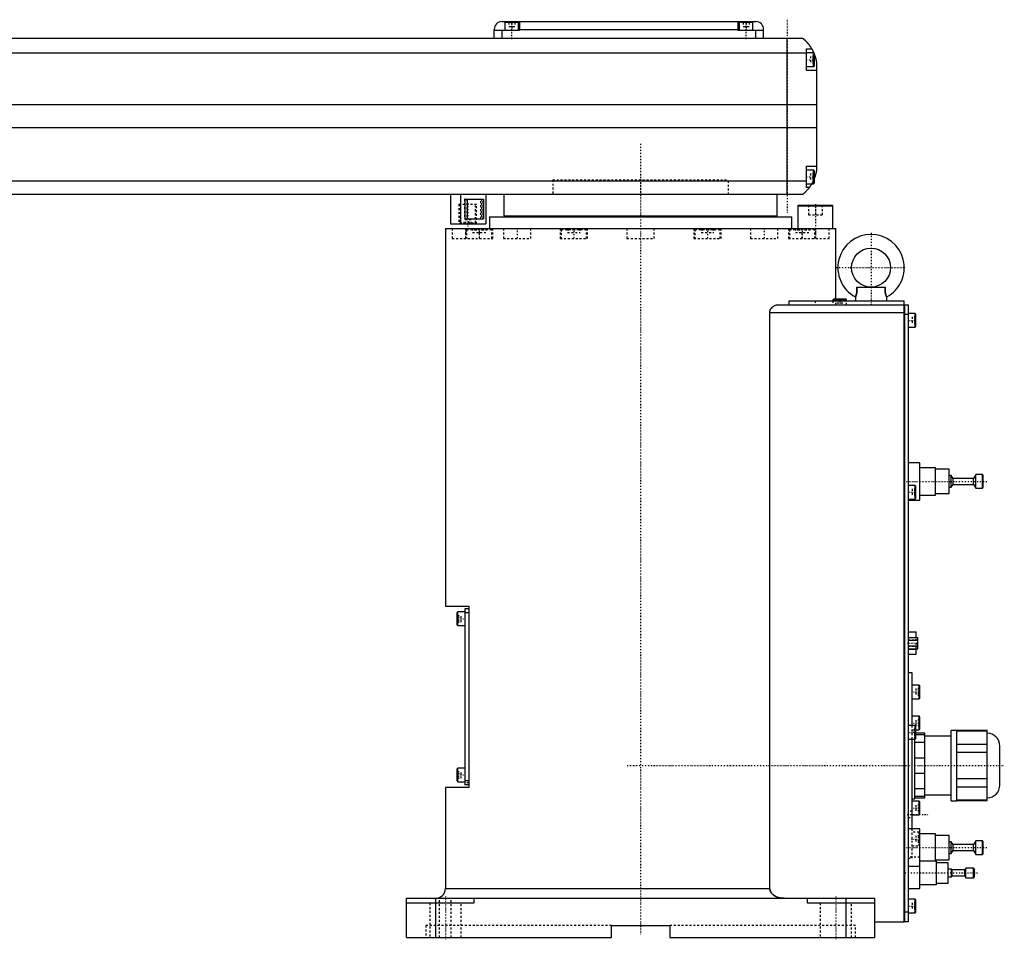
# Model space of a CAD drawing. Extents: x -906 to 186, y -1 to 900.
# Tile 4 of 4: x -318 to 186, y -1 to 470. Entities that reach past the tile are written whole.
import ezdxf

# ---------------------------------------------------------------- set-up
doc = ezdxf.new("R2010")
doc.units = 0
doc.linetypes.add('CENTER', pattern=[1.5, 0.45, -0.5, 0.05, -0.5])
doc.linetypes.add('DASHED', pattern=[2, 1, -1])
for name, color, linetype in [('AM_0', 7, 'CONTINUOUS'), ('AM_3', 7, 'DASHED'), ('AM_7', 7, 'CENTER')]:
    doc.layers.add(name, color=color, linetype=linetype)

msp = doc.modelspace()

# ---------------------------------------------------------------- linework, layer by layer
at = {"layer": 'AM_0', "color": 7, "linetype": 'CONTINUOUS'}
for p, q in [((-71, 469), (59, 469)), ((-66, 469), (-66, 468.5)), ((-62, 469), (-62, 464.5)), ((50, 464.5), (50, 469)), ((54, 469), (54, 468.5)), ((-75, 460.5), (-75, 465)), ((-62, 464.5), (-75, 464.5)), ((-71, 460.5), (-71, 464.5)), ((-69.5, 468.5), (-69.5, 464.5)), ((-62.5, 468.5), (-69.5, 468.5)), ((-62.5, 464.5), (-62.5, 468.5)), ((-62, 465), (50, 465)), ((63, 464.5), (50, 464.5)), ((50.5, 468.5), (50.5, 464.5)), ((57.5, 468.5), (50.5, 468.5)), ((57.5, 464.5), (57.5, 468.5)), ((59, 460.5), (59, 464.5)), ((63, 460.5), (63, 465)), ((-517, 460.5), (83, 460.5)), ((75, 380.5), (75, 460.5)), ((85, 444), (85, 455)), ((85, 455), (87.65, 455)), ((85, 452.8), (-519, 452.8)), ((88.6, 453), (85, 453)), ((89, 452.6), (88.6, 453)), ((88.6, 446), (88.6, 453)), ((89, 446.4), (89, 452.6)), ((85, 446), (88.6, 446)), ((90, 444), (85, 444)), ((88.6, 446), (89, 446.4)), ((90, 448.5), (90, 392.5)), ((90, 426.46), (-524, 426.46)), ((90, 414.6), (-524, 414.6)), ((85, 384), (85, 395)), ((85, 395), (90, 395)), ((88.6, 393), (85, 393)), ((89, 392.6), (88.6, 393)), ((88.6, 386), (88.6, 393)), ((89, 386.4), (89, 392.6)), ((85, 387.22), (-519, 387.22)), ((85, 386), (88.6, 386)), ((86.34, 384), (85, 384)), ((88.6, 386), (89, 386.4)), ((83, 380.5), (-517, 380.5)), ((-97.35, 380.5), (-97.35, 365.5)), ((-92.35, 380.5), (-92.35, 365.5)), ((-79.35, 380.5), (-79.35, 365.5)), ((-70, 380.5), (-70, 369.5)), ((70, 369.5), (70, 380.5)), ((-89.85, 378), (-80.42, 378)), ((-89.85, 368), (-89.85, 378)), ((-88.74, 368), (-88.74, 378)), ((-80.42, 378), (-80.42, 368)), ((80.9, 375), (80.5, 374.6)), ((80.5, 374.6), (80.5, 363)), ((80.5, 374.6), (98.5, 374.6)), ((80.9, 375), (98.1, 375)), ((98.5, 374.6), (98.1, 375)), ((98.5, 363), (98.5, 374.6)), ((-77.5, 369), (-77.5, 363)), ((-77.5, 369), (77.5, 369)), ((-70, 369.5), (70, 369.5)), ((-55, 369.5), (-55, 369)), ((55, 369), (55, 369.5)), ((77.5, 363), (77.5, 369)), ((-97.35, 365.5), (-79.35, 365.5)), ((-89.85, 368), (-80.42, 368)), ((-100, 363), (-100, 169.7)), ((-100, 363), (100, 363)), ((100, 327), (100, 363)), ((110.72, 333), (125.28, 333)), ((110, 328), (110, 326)), ((126, 326), (126, 328)), ((70.42, 324), (135, 324)), ((75.99, 326), (135, 326)), ((75.99, 324), (75.99, 326)), ((98.9, 327), (98.5, 326.6)), ((98.5, 326.6), (98.5, 326)), ((98.5, 326.6), (105.5, 326.6)), ((98.9, 327), (105.1, 327)), ((105.5, 326.6), (105.1, 327)), ((105.5, 326), (105.5, 326.6)), ((135, 8), (135, 326)), ((135, 323.95), (135.05, 323.95)), ((135.05, 324), (137, 324)), ((135.05, 324), (135.05, 8)), ((137, 324), (137, 8)), ((66.14, 25), (66.14, 320)), ((66.14, 320), (135, 320)), ((135, 318.95), (135.05, 318.95)), ((137, 319), (135.05, 319)), ((140.6, 319.5), (137, 319.5)), ((141, 319.1), (140.6, 319.5)), ((140.6, 312.5), (140.6, 319.5)), ((141, 312.9), (141, 319.1)), ((140.6, 312.5), (141, 312.9)), ((137, 312.5), (140.6, 312.5)), ((143, 243), (137, 243)), ((143, 224), (143, 243)), ((151, 240.5), (143, 240.5)), ((151, 226.5), (151, 240.5)), ((158, 239.75), (151, 239.75)), ((158, 227.25), (158, 239.75)), ((159.1, 236.5), (158, 236.5)), ((160, 235), (159.1, 236.5)), ((159.1, 230.5), (159.1, 236.5)), ((159.1, 230.5), (160, 232)), ((170.5, 235), (160, 235)), ((160, 232), (160, 235)), ((160, 232), (170.5, 232)), ((171.7, 237), (170.5, 235)), ((170.5, 232), (170.5, 235)), ((170.5, 232), (171.7, 230)), ((175, 237), (171.7, 237)), ((171.7, 230), (171.7, 237)), ((175.5, 236.5), (175, 237)), ((175, 230), (175, 237)), ((175.5, 230.5), (175.5, 236.5)), ((140.6, 231.5), (137, 231.5)), ((141, 231.1), (140.6, 231.5)), ((140.6, 224.5), (140.6, 231.5)), ((141, 224.9), (141, 231.1)), ((151, 227.25), (158, 227.25)), ((158, 230.5), (159.1, 230.5)), ((171.7, 230), (175, 230)), ((175, 230), (175.5, 230.5)), ((137, 224.5), (140.6, 224.5)), ((137, 224), (143, 224)), ((140.6, 224.5), (141, 224.9)), ((143, 226.5), (151, 226.5)), ((-100, 169.7), (-88, 169.7)), ((-93.6, 166.7), (-94, 166.3)), ((-90, 166.7), (-93.6, 166.7)), ((-93.6, 159.7), (-93.6, 166.7)), ((-88, 168.2), (-90, 168.2)), ((-90, 168.2), (-90, 78.2)), ((-88, 169.7), (-88, 76.7)), ((-94, 160.1), (-94, 166.3)), ((-88, 166.2), (-90, 166.2)), ((-94, 160.1), (-93.6, 159.7)), ((-93.6, 159.7), (-90, 159.7)), ((137, 156.4), (141.1, 156.4)), ((141.1, 153.59), (141.1, 156.4)), ((137, 153.59), (142, 153.59)), ((137, 152.14), (142, 152.14)), ((142, 147.81), (142, 153.59)), ((137, 149.26), (142, 149.26)), ((137, 147.81), (142, 147.81)), ((137, 147.53), (141.1, 147.53)), ((141.1, 145), (141.1, 147.81)), ((137, 145), (141.1, 145)), ((139, 135.5), (137, 135.5)), ((139, 108.5), (139, 135.5)), ((142.6, 129.17), (139, 129.17)), ((143, 128.77), (142.6, 129.17)), ((142.6, 122.17), (142.6, 129.17)), ((143, 122.57), (143, 128.77)), ((139, 122.17), (142.6, 122.17)), ((142.6, 122.17), (143, 122.57)), ((142.6, 113.25), (139, 113.25)), ((143, 112.85), (142.6, 113.25)), ((142.6, 106.25), (142.6, 113.25)), ((143, 106.65), (143, 112.85)), ((140.6, 108.5), (137, 108.5)), ((141, 108.1), (140.6, 108.5)), ((140.6, 101.5), (140.6, 108.5)), ((141, 101.9), (141, 108.1)), ((141, 106.25), (142.6, 106.25)), ((142.6, 106.25), (143, 106.65)), ((162, 106), (159, 106)), ((159, 70), (159, 106)), ((162, 70), (162, 106)), ((137, 101.5), (140.6, 101.5)), ((139, 55.5), (139, 101.5)), ((140.5, 71), (140.5, 101.52)), ((140.6, 101.5), (141, 101.9)), ((145.5, 104.5), (141, 104.5)), ((141, 103.87), (145.5, 103.87)), ((145.5, 71.5), (145.5, 104.5)), ((159, 103), (145.5, 103)), ((177.5, 105.88), (162, 105.88)), ((162, 105.73), (177.5, 105.73)), ((177.5, 70.12), (177.5, 105.88)), ((145.5, 99.84), (140.5, 99.84)), ((177.5, 98.85), (162, 98.85)), ((184, 78), (184, 98)), ((140.5, 92.03), (145.5, 92.03)), ((162, 94.88), (177.5, 94.88)), ((-93.6, 86.7), (-94, 86.3)), ((-94, 80.1), (-94, 86.3)), ((-90, 86.7), (-93.6, 86.7)), ((-93.6, 79.7), (-93.6, 86.7)), ((145.5, 83.97), (140.5, 83.97)), ((177.5, 81.12), (162, 81.12)), ((-100, 76.7), (-100, 25)), ((-88, 76.7), (-100, 76.7)), ((-94, 80.1), (-93.6, 79.7)), ((-93.6, 79.7), (-90, 79.7)), ((-88, 80.2), (-90, 80.2)), ((-88, 78.2), (-90, 78.2)), ((140.5, 76.16), (145.5, 76.16)), ((162, 77.15), (177.5, 77.15)), ((139, 71), (140.5, 71)), ((145.5, 72.13), (140.5, 72.13)), ((140.5, 71.5), (145.5, 71.5)), ((145.5, 73), (159, 73)), ((142.6, 69.75), (139, 69.75)), ((143, 69.35), (142.6, 69.75)), ((142.6, 62.75), (142.6, 69.75)), ((143, 63.15), (143, 69.35)), ((159, 70), (162, 70)), ((177.5, 70.27), (162, 70.27)), ((162, 70.12), (177.5, 70.12)), ((139, 62.75), (142.6, 62.75)), ((142.6, 62.75), (143, 63.15)), ((143, 55.5), (137, 55.5)), ((143, 25), (143, 55.5)), ((151, 53), (143, 53)), ((151, 39), (151, 53)), ((158, 52.25), (151, 52.25)), ((158, 39.75), (158, 52.25)), ((159.1, 49), (158, 49)), ((160, 47.5), (159.1, 49)), ((159.1, 43), (159.1, 49)), ((170.5, 47.5), (160, 47.5)), ((160, 44.5), (160, 47.5)), ((171.7, 49.5), (170.5, 47.5)), ((170.5, 44.5), (170.5, 47.5)), ((175, 49.5), (171.7, 49.5)), ((171.7, 42.5), (171.7, 49.5)), ((175.5, 49), (175, 49.5)), ((175, 42.5), (175, 49.5)), ((175.5, 43), (175.5, 49)), ((158, 43), (159.1, 43)), ((159.1, 43), (160, 44.5)), ((160, 44.5), (170.5, 44.5)), ((170.5, 44.5), (171.7, 42.5)), ((171.7, 42.5), (175, 42.5)), ((175, 42.5), (175.5, 43)), ((137, 36.5), (143, 36.5)), ((151.5, 39), (143, 39)), ((151, 39.75), (158, 39.75)), ((151.5, 27), (151.5, 39)), ((157.5, 38.25), (151.5, 38.25)), ((157.5, 27.75), (157.5, 38.25)), ((166.6, 35.5), (166, 34.5)), ((170.5, 35.5), (166.6, 35.5)), ((166.6, 30.5), (166.6, 35.5)), ((171, 35), (170.5, 35.5)), ((170.5, 30.5), (170.5, 35.5)), ((159.2, 35), (157.5, 35)), ((157.5, 31), (159.2, 31)), ((159.5, 34.5), (159.2, 35)), ((159.2, 31), (159.2, 35)), ((159.2, 31), (159.5, 31.5)), ((166, 34.5), (159.5, 34.5)), ((159.5, 31.5), (159.5, 34.5)), ((159.5, 31.5), (166, 31.5)), ((166, 31.5), (166, 34.5)), ((166, 31.5), (166.6, 30.5)), ((166.6, 30.5), (170.5, 30.5)), ((170.5, 30.5), (171, 31)), ((171, 31), (171, 35)), ((143, 27), (151.5, 27)), ((151.5, 27.75), (157.5, 27.75)), ((-100, 25), (66.14, 25)), ((137, 25), (143, 25)), ((-120, 0), (-120, 20)), ((-120, 20), (120, 20)), ((-85.5, 17.5), (-120, 17.5)), ((-105, 20), (-105, 0)), ((-85.5, 20), (-85.5, 17.5)), ((85.5, 17.5), (85.5, 20)), ((120, 17.5), (85.5, 17.5)), ((105, 20), (105, 0)), ((120, 0), (120, 20)), ((140.6, 19.5), (137, 19.5)), ((141, 19.1), (140.6, 19.5)), ((140.6, 12.5), (140.6, 19.5)), ((141, 12.9), (141, 19.1)), ((135, 13.05), (135.05, 13.05)), ((135.05, 13), (137, 13)), ((137, 12.5), (140.6, 12.5)), ((140.6, 12.5), (141, 12.9)), ((-15, 0), (-15, 6)), ((-15, 6), (15, 6)), ((15, 6), (15, 0)), ((120, 8), (135, 8)), ((135, 8.05), (135.05, 8.05)), ((137, 8), (135.05, 8)), ((-120, 0), (-15, 0)), ((15, 0), (120, 0))]:
    msp.add_line(p, q, dxfattribs=at)
for points in [[(83, 460.5, 0), (83, 460.5, 0), (83, 460.5, 0), (83, 460.5, 0), (83.01, 460.5, 0), (83.01, 460.49, 0), (83.01, 460.49, 0), (83.02, 460.49, 0), (83.02, 460.48, 0), (83.03, 460.47, 0), (83.04, 460.47, 0), (83.05, 460.46, 0), (83.05, 460.46, 0), (83.06, 460.45, 0), (83.08, 460.44, 0), (83.09, 460.42, 0), (83.11, 460.41, 0), (83.12, 460.4, 0), (83.13, 460.39, 0), (83.14, 460.38, 0), (83.16, 460.37, 0), (83.18, 460.35, 0), (83.19, 460.34, 0), (83.2, 460.33, 0), (83.23, 460.31, 0), (83.25, 460.29, 0), (83.27, 460.28, 0), (83.28, 460.27, 0), (83.3, 460.24, 0), (83.33, 460.22, 0), (83.36, 460.2, 0), (83.39, 460.17, 0), (83.42, 460.14, 0), (83.44, 460.13, 0), (83.46, 460.11, 0), (83.49, 460.08, 0), (83.52, 460.05, 0), (83.56, 460.02, 0), (83.6, 459.99, 0), (83.63, 459.96, 0), (83.65, 459.94, 0), (83.67, 459.92, 0), (83.71, 459.89, 0), (83.75, 459.85, 0), (83.79, 459.81, 0), (83.83, 459.77, 0), (83.88, 459.74, 0), (83.9, 459.72, 0), (83.92, 459.69, 0), (83.96, 459.65, 0), (84.01, 459.61, 0), (84.06, 459.57, 0), (84.1, 459.52, 0), (84.15, 459.48, 0), (84.17, 459.46, 0), (84.2, 459.43, 0), (84.25, 459.39, 0), (84.29, 459.34, 0), (84.34, 459.29, 0), (84.39, 459.24, 0), (84.44, 459.19, 0), (84.47, 459.17, 0), (84.49, 459.14, 0), (84.54, 459.09, 0), (84.6, 459.04, 0), (84.62, 459.01, 0), (84.65, 458.98, 0), (84.7, 458.93, 0), (84.75, 458.87, 0), (84.78, 458.85, 0), (84.81, 458.82, 0), (84.86, 458.76, 0), (84.91, 458.71, 0), (84.97, 458.65, 0), (85.02, 458.59, 0), (85.07, 458.53, 0), (85.1, 458.5, 0), (85.13, 458.47, 0), (85.18, 458.41, 0), (85.24, 458.35, 0), (85.29, 458.28, 0), (85.35, 458.22, 0), (85.41, 458.16, 0), (85.43, 458.12, 0), (85.46, 458.09, 0), (85.52, 458.02, 0), (85.58, 457.96, 0), (85.63, 457.89, 0), (85.69, 457.82, 0), (85.75, 457.75, 0), (85.78, 457.72, 0), (85.81, 457.68, 0), (85.86, 457.61, 0), (85.92, 457.54, 0), (85.98, 457.46, 0), (86.04, 457.39, 0), (86.1, 457.32, 0), (86.13, 457.28, 0), (86.15, 457.24, 0), (86.21, 457.16, 0), (86.27, 457.09, 0), (86.33, 457.01, 0), (86.39, 456.93, 0), (86.45, 456.85, 0), (86.48, 456.81, 0), (86.51, 456.77, 0), (86.56, 456.69, 0), (86.62, 456.61, 0), (86.65, 456.57, 0), (86.68, 456.52, 0), (86.74, 456.44, 0), (86.8, 456.36, 0), (86.83, 456.32, 0), (86.85, 456.27, 0), (86.91, 456.19, 0), (86.97, 456.1, 0), (87.02, 456.02, 0), (87.08, 455.93, 0), (87.14, 455.84, 0), (87.16, 455.8, 0), (87.19, 455.76, 0), (87.25, 455.67, 0), (87.3, 455.58, 0), (87.49, 455.27, 0), (87.65, 455, 0)], [(87.65, 455, 0), (87.65, 455, 0), (87.66, 454.98, 0), (87.67, 454.96, 0), (87.68, 454.94, 0), (87.7, 454.91, 0), (87.73, 454.86, 0), (87.77, 454.79, 0), (87.82, 454.7, 0), (87.87, 454.6, 0), (87.93, 454.49, 0), (87.96, 454.43, 0), (88, 454.36, 0), (88.07, 454.23, 0), (88.14, 454.08, 0), (88.22, 453.92, 0), (88.31, 453.76, 0), (88.39, 453.58, 0), (88.43, 453.49, 0), (88.47, 453.4, 0), (88.56, 453.21, 0), (88.65, 453.01, 0), (88.69, 452.91, 0)], [(89, 452.14, 0), (89.03, 452.05, 0), (89.1, 451.86, 0), (89.17, 451.67, 0), (89.21, 451.57, 0), (89.24, 451.48, 0), (89.31, 451.28, 0), (89.37, 451.08, 0), (89.43, 450.87, 0), (89.49, 450.67, 0), (89.55, 450.46, 0), (89.58, 450.36, 0), (89.61, 450.26, 0), (89.66, 450.05, 0), (89.72, 449.85, 0), (89.77, 449.64, 0), (89.81, 449.44, 0), (89.86, 449.23, 0), (89.88, 449.13, 0), (89.9, 449.03, 0), (89.94, 448.82, 0), (89.98, 448.61, 0), (90, 448.5, 0)], [(90, 392.5, 0), (89.98, 392.41, 0), (89.95, 392.22, 0), (89.91, 392.03, 0), (89.89, 391.93, 0), (89.87, 391.83, 0), (89.83, 391.63, 0), (89.78, 391.43, 0), (89.73, 391.22, 0), (89.68, 391.01, 0), (89.63, 390.8, 0), (89.6, 390.7, 0), (89.57, 390.59, 0), (89.51, 390.39, 0), (89.45, 390.18, 0), (89.38, 389.97, 0), (89.32, 389.76, 0), (89.25, 389.56, 0), (89.22, 389.46, 0), (89.18, 389.36, 0), (89.11, 389.16, 0), (89.04, 388.96, 0), (89, 388.86, 0)], [(86.34, 384, 0), (86.2, 383.81, 0), (85.92, 383.45, 0), (85.64, 383.11, 0), (85.5, 382.95, 0), (85.36, 382.79, 0), (85.1, 382.49, 0), (84.84, 382.22, 0), (84.59, 381.96, 0), (84.45, 381.81, 0), (84.41, 381.77, 0), (84.37, 381.73, 0), (84.35, 381.71, 0), (84.33, 381.69, 0), (84.29, 381.66, 0), (84.25, 381.62, 0), (84.21, 381.58, 0), (84.17, 381.55, 0), (84.14, 381.51, 0), (84.12, 381.49, 0), (84.1, 381.47, 0), (84.06, 381.44, 0), (84.03, 381.4, 0), (84.01, 381.39, 0), (83.99, 381.37, 0), (83.96, 381.34, 0), (83.92, 381.31, 0), (83.9, 381.29, 0), (83.89, 381.27, 0), (83.85, 381.24, 0), (83.82, 381.21, 0), (83.79, 381.18, 0), (83.75, 381.15, 0), (83.72, 381.12, 0), (83.71, 381.11, 0), (83.69, 381.09, 0), (83.66, 381.07, 0), (83.63, 381.04, 0), (83.6, 381.01, 0), (83.57, 380.99, 0), (83.54, 380.96, 0), (83.53, 380.95, 0), (83.52, 380.94, 0), (83.49, 380.91, 0), (83.46, 380.89, 0), (83.44, 380.87, 0), (83.41, 380.85, 0), (83.39, 380.83, 0), (83.38, 380.82, 0), (83.37, 380.81, 0), (83.34, 380.79, 0), (83.32, 380.77, 0), (83.3, 380.75, 0), (83.28, 380.73, 0), (83.26, 380.72, 0), (83.25, 380.71, 0), (83.24, 380.7, 0), (83.22, 380.69, 0), (83.2, 380.67, 0), (83.19, 380.66, 0), (83.17, 380.64, 0), (83.16, 380.63, 0), (83.15, 380.62, 0), (83.14, 380.62, 0), (83.13, 380.61, 0), (83.11, 380.59, 0), (83.11, 380.59, 0), (83.1, 380.58, 0), (83.09, 380.57, 0), (83.08, 380.57, 0), (83.07, 380.56, 0), (83.07, 380.56, 0), (83.06, 380.55, 0), (83.05, 380.54, 0), (83.04, 380.54, 0), (83.04, 380.53, 0), (83.03, 380.52, 0), (83.03, 380.52, 0), (83.02, 380.52, 0), (83.02, 380.51, 0), (83.01, 380.51, 0), (83, 380.5, 0), (83, 380.5, 0)], [(87.65, 386, 0), (87.59, 385.9, 0), (87.48, 385.71, 0), (87.37, 385.53, 0), (87.32, 385.45, 0), (87.27, 385.36, 0), (87.16, 385.2, 0), (87.06, 385.04, 0), (86.96, 384.89, 0), (86.87, 384.75, 0), (86.78, 384.62, 0), (86.74, 384.56, 0), (86.7, 384.5, 0), (86.62, 384.39, 0), (86.55, 384.29, 0), (86.49, 384.21, 0), (86.44, 384.14, 0), (86.4, 384.08, 0), (86.38, 384.06, 0), (86.37, 384.04, 0), (86.35, 384.02, 0), (86.34, 384, 0), (86.34, 384, 0)], [(110.72, 333, 0), (110.74, 332.81, 0), (110.76, 332.58, 0), (110.77, 332.51, 0), (110.77, 332.45, 0), (110.77, 332.42, 0), (110.78, 332.38, 0), (110.78, 332.32, 0), (110.78, 332.25, 0), (110.79, 332.18, 0), (110.79, 332.12, 0), (110.8, 332.05, 0), (110.8, 332.02, 0), (110.8, 331.99, 0), (110.8, 331.92, 0), (110.8, 331.85, 0), (110.8, 331.82, 0), (110.8, 331.79, 0), (110.81, 331.72, 0), (110.81, 331.65, 0), (110.81, 331.62, 0), (110.81, 331.59, 0), (110.81, 331.52, 0), (110.81, 331.45, 0), (110.8, 331.39, 0), (110.8, 331.32, 0), (110.8, 331.26, 0), (110.8, 331.22, 0), (110.8, 331.19, 0), (110.8, 331.12, 0), (110.79, 331.06, 0), (110.79, 330.99, 0), (110.78, 330.93, 0), (110.78, 330.86, 0), (110.78, 330.83, 0), (110.77, 330.8, 0), (110.77, 330.73, 0), (110.76, 330.67, 0), (110.76, 330.61, 0), (110.75, 330.54, 0), (110.74, 330.48, 0), (110.74, 330.45, 0), (110.73, 330.42, 0), (110.72, 330.35, 0), (110.72, 330.29, 0), (110.71, 330.23, 0), (110.7, 330.17, 0), (110.69, 330.11, 0), (110.68, 330.08, 0), (110.68, 330.05, 0), (110.66, 329.99, 0), (110.65, 329.93, 0), (110.64, 329.87, 0), (110.63, 329.81, 0), (110.62, 329.76, 0), (110.61, 329.73, 0), (110.6, 329.7, 0), (110.59, 329.64, 0), (110.58, 329.59, 0), (110.57, 329.56, 0), (110.56, 329.53, 0), (110.55, 329.48, 0), (110.54, 329.43, 0), (110.53, 329.4, 0), (110.52, 329.37, 0), (110.51, 329.32, 0), (110.49, 329.27, 0), (110.48, 329.22, 0), (110.46, 329.17, 0), (110.45, 329.12, 0), (110.44, 329.1, 0), (110.43, 329.08, 0), (110.42, 329.03, 0), (110.4, 328.99, 0), (110.39, 328.94, 0), (110.37, 328.9, 0), (110.36, 328.85, 0), (110.35, 328.83, 0), (110.34, 328.81, 0), (110.33, 328.77, 0), (110.31, 328.73, 0), (110.3, 328.69, 0), (110.28, 328.66, 0), (110.27, 328.62, 0), (110.26, 328.6, 0), (110.26, 328.58, 0), (110.24, 328.55, 0), (110.23, 328.51, 0), (110.22, 328.48, 0), (110.2, 328.45, 0), (110.19, 328.42, 0), (110.18, 328.4, 0), (110.18, 328.39, 0), (110.17, 328.36, 0), (110.15, 328.33, 0), (110.14, 328.31, 0), (110.13, 328.28, 0), (110.12, 328.26, 0), (110.11, 328.25, 0), (110.11, 328.23, 0), (110.1, 328.21, 0), (110.09, 328.19, 0), (110.09, 328.18, 0), (110.08, 328.17, 0), (110.07, 328.15, 0), (110.06, 328.13, 0), (110.06, 328.13, 0), (110.06, 328.12, 0), (110.05, 328.1, 0), (110.04, 328.09, 0), (110.04, 328.07, 0), (110.03, 328.06, 0), (110.02, 328.05, 0), (110.02, 328.05, 0), (110.02, 328.04, 0), (110.02, 328.03, 0), (110.01, 328.02, 0), (110.01, 328.02, 0), (110.01, 328.01, 0), (110, 328.01, 0), (110, 328.01, 0), (110, 328, 0), (110, 328, 0), (110, 328, 0), (110, 328, 0)], [(110.72, 333, 0), (110.74, 332.81, 0), (110.76, 332.58, 0), (110.77, 332.51, 0), (110.77, 332.45, 0), (110.77, 332.42, 0), (110.78, 332.38, 0), (110.78, 332.32, 0), (110.78, 332.25, 0), (110.79, 332.18, 0), (110.79, 332.12, 0), (110.8, 332.05, 0), (110.8, 332.02, 0), (110.8, 331.99, 0), (110.8, 331.92, 0), (110.8, 331.85, 0), (110.8, 331.82, 0), (110.8, 331.79, 0), (110.81, 331.72, 0), (110.81, 331.65, 0), (110.81, 331.62, 0), (110.81, 331.59, 0), (110.81, 331.52, 0), (110.81, 331.45, 0), (110.8, 331.39, 0), (110.8, 331.32, 0), (110.8, 331.26, 0), (110.8, 331.22, 0), (110.8, 331.19, 0), (110.8, 331.12, 0), (110.79, 331.06, 0), (110.79, 330.99, 0), (110.78, 330.93, 0), (110.78, 330.86, 0), (110.78, 330.83, 0), (110.77, 330.8, 0), (110.77, 330.73, 0), (110.76, 330.67, 0), (110.76, 330.61, 0), (110.75, 330.54, 0), (110.74, 330.48, 0), (110.74, 330.45, 0), (110.73, 330.42, 0), (110.72, 330.35, 0), (110.72, 330.29, 0), (110.71, 330.23, 0), (110.7, 330.17, 0), (110.69, 330.11, 0), (110.68, 330.08, 0), (110.68, 330.05, 0), (110.66, 329.99, 0), (110.65, 329.93, 0), (110.64, 329.87, 0), (110.63, 329.81, 0), (110.62, 329.76, 0), (110.61, 329.73, 0), (110.6, 329.7, 0), (110.59, 329.64, 0), (110.58, 329.59, 0), (110.57, 329.56, 0), (110.56, 329.53, 0), (110.55, 329.48, 0), (110.54, 329.43, 0), (110.53, 329.4, 0), (110.52, 329.37, 0), (110.51, 329.32, 0), (110.49, 329.27, 0), (110.48, 329.22, 0), (110.46, 329.17, 0), (110.45, 329.12, 0), (110.44, 329.1, 0), (110.43, 329.08, 0), (110.42, 329.03, 0), (110.4, 328.99, 0), (110.39, 328.94, 0), (110.37, 328.9, 0), (110.36, 328.85, 0), (110.35, 328.83, 0), (110.34, 328.81, 0), (110.33, 328.77, 0), (110.31, 328.73, 0), (110.3, 328.69, 0), (110.28, 328.66, 0), (110.27, 328.62, 0), (110.26, 328.6, 0), (110.26, 328.58, 0), (110.24, 328.55, 0), (110.23, 328.51, 0), (110.22, 328.48, 0), (110.2, 328.45, 0), (110.19, 328.42, 0), (110.18, 328.4, 0), (110.18, 328.39, 0), (110.17, 328.36, 0), (110.15, 328.33, 0), (110.14, 328.31, 0), (110.13, 328.28, 0), (110.12, 328.26, 0), (110.11, 328.25, 0), (110.11, 328.23, 0), (110.1, 328.21, 0), (110.09, 328.19, 0), (110.09, 328.18, 0), (110.08, 328.17, 0), (110.07, 328.15, 0), (110.06, 328.13, 0), (110.06, 328.13, 0), (110.06, 328.12, 0), (110.05, 328.1, 0), (110.04, 328.09, 0), (110.04, 328.07, 0), (110.03, 328.06, 0), (110.02, 328.05, 0), (110.02, 328.05, 0), (110.02, 328.04, 0), (110.02, 328.03, 0), (110.01, 328.02, 0), (110.01, 328.02, 0), (110.01, 328.01, 0), (110, 328.01, 0), (110, 328.01, 0), (110, 328, 0), (110, 328, 0), (110, 328, 0), (110, 328, 0)], [(126, 328, 0), (126, 328, 0), (126, 328, 0), (126, 328, 0), (126, 328.01, 0), (126, 328.01, 0), (125.99, 328.01, 0), (125.99, 328.02, 0), (125.99, 328.02, 0), (125.98, 328.03, 0), (125.98, 328.04, 0), (125.98, 328.05, 0), (125.98, 328.05, 0), (125.97, 328.06, 0), (125.96, 328.07, 0), (125.96, 328.09, 0), (125.95, 328.1, 0), (125.94, 328.12, 0), (125.94, 328.13, 0), (125.94, 328.13, 0), (125.93, 328.15, 0), (125.92, 328.17, 0), (125.91, 328.18, 0), (125.91, 328.19, 0), (125.9, 328.21, 0), (125.89, 328.23, 0), (125.89, 328.25, 0), (125.88, 328.26, 0), (125.87, 328.28, 0), (125.86, 328.31, 0), (125.85, 328.33, 0), (125.83, 328.36, 0), (125.82, 328.39, 0), (125.82, 328.4, 0), (125.81, 328.42, 0), (125.8, 328.45, 0), (125.78, 328.48, 0), (125.77, 328.51, 0), (125.76, 328.55, 0), (125.74, 328.58, 0), (125.74, 328.6, 0), (125.73, 328.62, 0), (125.72, 328.66, 0), (125.7, 328.69, 0), (125.69, 328.73, 0), (125.67, 328.77, 0), (125.66, 328.81, 0), (125.65, 328.83, 0), (125.64, 328.85, 0), (125.63, 328.9, 0), (125.61, 328.94, 0), (125.6, 328.99, 0), (125.58, 329.03, 0), (125.57, 329.08, 0), (125.56, 329.1, 0), (125.55, 329.12, 0), (125.54, 329.17, 0), (125.52, 329.22, 0), (125.51, 329.27, 0), (125.49, 329.32, 0), (125.48, 329.37, 0), (125.47, 329.4, 0), (125.46, 329.43, 0), (125.45, 329.48, 0), (125.44, 329.53, 0), (125.43, 329.56, 0), (125.42, 329.59, 0), (125.41, 329.64, 0), (125.4, 329.7, 0), (125.39, 329.73, 0), (125.38, 329.75, 0), (125.37, 329.81, 0), (125.36, 329.87, 0), (125.35, 329.93, 0), (125.34, 329.99, 0), (125.32, 330.05, 0), (125.32, 330.08, 0), (125.31, 330.11, 0), (125.3, 330.17, 0), (125.29, 330.23, 0), (125.28, 330.29, 0), (125.28, 330.35, 0), (125.27, 330.42, 0), (125.26, 330.45, 0), (125.26, 330.48, 0), (125.25, 330.54, 0), (125.24, 330.61, 0), (125.24, 330.67, 0), (125.23, 330.73, 0), (125.23, 330.8, 0), (125.22, 330.83, 0), (125.22, 330.86, 0), (125.22, 330.93, 0), (125.21, 330.99, 0), (125.21, 331.06, 0), (125.2, 331.12, 0), (125.2, 331.19, 0), (125.2, 331.22, 0), (125.2, 331.26, 0), (125.2, 331.32, 0), (125.2, 331.39, 0), (125.19, 331.46, 0), (125.19, 331.52, 0), (125.19, 331.59, 0), (125.19, 331.62, 0), (125.19, 331.65, 0), (125.19, 331.72, 0), (125.2, 331.79, 0), (125.2, 331.82, 0), (125.2, 331.85, 0), (125.2, 331.92, 0), (125.2, 331.99, 0), (125.2, 332.02, 0), (125.2, 332.05, 0), (125.21, 332.12, 0), (125.21, 332.19, 0), (125.22, 332.25, 0), (125.22, 332.32, 0), (125.22, 332.38, 0), (125.23, 332.42, 0), (125.23, 332.45, 0), (125.23, 332.51, 0), (125.24, 332.58, 0), (125.26, 332.81, 0), (125.28, 333, 0)], [(66.14, 320, 0), (66.14, 320.03, 0), (66.15, 320.1, 0), (66.15, 320.17, 0), (66.15, 320.21, 0), (66.15, 320.24, 0), (66.16, 320.31, 0), (66.16, 320.38, 0), (66.17, 320.45, 0), (66.18, 320.52, 0), (66.19, 320.59, 0), (66.2, 320.62, 0), (66.21, 320.66, 0), (66.22, 320.73, 0), (66.23, 320.79, 0), (66.25, 320.86, 0), (66.27, 320.93, 0), (66.29, 321, 0), (66.3, 321.03, 0), (66.31, 321.06, 0), (66.33, 321.13, 0), (66.35, 321.19, 0), (66.36, 321.23, 0), (66.37, 321.26, 0), (66.4, 321.32, 0), (66.42, 321.39, 0), (66.44, 321.42, 0), (66.45, 321.45, 0), (66.48, 321.51, 0), (66.51, 321.57, 0), (66.54, 321.63, 0), (66.57, 321.69, 0), (66.6, 321.75, 0), (66.62, 321.78, 0), (66.63, 321.81, 0), (66.67, 321.87, 0), (66.7, 321.93, 0), (66.74, 321.98, 0), (66.77, 322.04, 0), (66.81, 322.09, 0), (66.83, 322.12, 0), (66.84, 322.14, 0), (66.88, 322.2, 0), (66.92, 322.25, 0), (66.96, 322.3, 0), (67, 322.35, 0), (67.04, 322.4, 0), (67.06, 322.42, 0), (67.08, 322.44, 0), (67.12, 322.49, 0), (67.16, 322.53, 0), (67.2, 322.58, 0), (67.24, 322.62, 0), (67.28, 322.66, 0), (67.3, 322.68, 0), (67.32, 322.7, 0), (67.36, 322.75, 0), (67.4, 322.79, 0), (67.45, 322.83, 0), (67.49, 322.86, 0), (67.53, 322.9, 0), (67.55, 322.92, 0), (67.58, 322.94, 0), (67.62, 322.98, 0), (67.67, 323.01, 0), (67.69, 323.03, 0), (67.83, 323.14, 0), (68.12, 323.33, 0), (68.41, 323.5, 0), (68.72, 323.64, 0), (69.03, 323.76, 0), (69.34, 323.86, 0), (69.5, 323.9, 0), (69.66, 323.93, 0), (69.97, 323.98, 0), (70.27, 324, 0), (70.42, 324, 0)], [(73.48, 20, 0), (73.23, 20, 0), (72.69, 20.03, 0), (72.14, 20.09, 0), (71.86, 20.13, 0), (71.59, 20.18, 0), (71.05, 20.3, 0), (70.53, 20.44, 0), (70.04, 20.6, 0), (69.53, 20.81, 0), (69.24, 20.95, 0), (69.16, 20.99, 0), (69.07, 21.03, 0), (69.03, 21.05, 0), (68.99, 21.07, 0), (68.91, 21.12, 0), (68.83, 21.16, 0), (68.79, 21.19, 0), (68.75, 21.21, 0), (68.67, 21.26, 0), (68.59, 21.3, 0), (68.55, 21.33, 0), (68.51, 21.35, 0), (68.44, 21.4, 0), (68.36, 21.45, 0), (68.29, 21.5, 0), (68.21, 21.55, 0), (68.14, 21.6, 0), (68.11, 21.63, 0), (68.07, 21.65, 0), (68, 21.71, 0), (67.93, 21.76, 0), (67.87, 21.81, 0), (67.8, 21.87, 0), (67.73, 21.92, 0), (67.7, 21.95, 0), (67.66, 21.98, 0), (67.6, 22.04, 0), (67.53, 22.11, 0), (67.46, 22.17, 0), (67.4, 22.23, 0), (67.33, 22.3, 0), (67.3, 22.33, 0), (67.27, 22.37, 0), (67.21, 22.44, 0), (67.15, 22.51, 0), (67.09, 22.58, 0), (67.03, 22.65, 0), (66.97, 22.72, 0), (66.94, 22.76, 0), (66.92, 22.79, 0), (66.86, 22.87, 0), (66.81, 22.94, 0), (66.76, 23.02, 0), (66.71, 23.09, 0), (66.67, 23.17, 0), (66.65, 23.21, 0), (66.62, 23.24, 0), (66.58, 23.32, 0), (66.54, 23.4, 0), (66.52, 23.43, 0), (66.5, 23.47, 0), (66.47, 23.55, 0), (66.43, 23.63, 0), (66.41, 23.68, 0), (66.4, 23.72, 0), (66.36, 23.8, 0), (66.33, 23.89, 0), (66.3, 23.98, 0), (66.28, 24.06, 0), (66.25, 24.15, 0), (66.24, 24.2, 0), (66.23, 24.24, 0), (66.21, 24.33, 0), (66.19, 24.42, 0), (66.18, 24.51, 0), (66.17, 24.6, 0), (66.16, 24.69, 0), (66.15, 24.74, 0), (66.15, 24.78, 0), (66.15, 24.87, 0), (66.14, 24.96, 0), (66.14, 25, 0)]]:
    msp.add_polyline3d(points, dxfattribs=at)
msp.add_circle((118, 343), 10, dxfattribs=at)
for centre, radius, start, end in [((-71, 465), 4, 90, 180), ((59, 465), 4, 0, 90), ((118, 343), 17, 298.0725, 241.9275), ((177.5, 98), 6.5, 0, 90), ((177.5, 78), 6.5, 270, 0), ((-105, 25), 5, 270, 0)]:
    msp.add_arc(centre, radius, start, end, dxfattribs=at)
at = {"layer": 'AM_3', "color": 6, "linetype": 'DASHED'}
for p, q in [((-67.5, 468.5), (-67.5, 466.5)), ((-67.5, 466.5), (-64.5, 466.5)), ((-66, 468.5), (-66, 464.5)), ((-64.5, 468.5), (-64.5, 466.5)), ((52.5, 468.5), (52.5, 466.5)), ((52.5, 466.5), (55.5, 466.5)), ((54, 468.5), (54, 464.5)), ((55.5, 468.5), (55.5, 466.5)), ((87, 451.23), (87, 447.77)), ((89, 451.23), (87, 451.23)), ((89, 450.37), (87, 450.37)), ((89, 448.63), (87, 448.63)), ((89, 447.77), (87, 447.77)), ((87, 391.23), (87, 387.77)), ((89, 391.23), (87, 391.23)), ((89, 390.37), (87, 390.37)), ((89, 388.63), (87, 388.63)), ((-45, 388), (-45, 380.5)), ((-45, 388), (45, 388)), ((-45, 388), (-45, 380.5)), ((-45, 388), (45, 388)), ((45, 380.5), (45, 388)), ((45, 380.5), (45, 388)), ((89, 387.77), (87, 387.77)), ((-93.1, 375.5), (-93.1, 365.5)), ((-93.1, 375.5), (-84.1, 375.5)), ((-92.6, 375.5), (-92.6, 365.9)), ((-90.17, 378), (-90.17, 368)), ((-89.85, 378), (-90.17, 378)), ((-89.06, 378), (-89.06, 368)), ((-84.6, 365.9), (-84.6, 375.5)), ((-84.1, 365.5), (-84.1, 375.5)), ((-81.85, 368), (-81.85, 378)), ((-81.53, 378), (-81.53, 368)), ((-80.74, 368), (-80.74, 378)), ((86, 375), (86, 370)), ((89.5, 375), (89.5, 370)), ((93, 375), (93, 370)), ((86, 370), (93, 370)), ((-92.6, 365.9), (-92.2, 365.5)), ((-92.6, 365.9), (-84.6, 365.9)), ((-90.33, 365.5), (-90.33, 367.5)), ((-86.87, 367.5), (-90.33, 367.5)), ((-90.17, 368), (-88.74, 368)), ((-89.47, 365.5), (-89.47, 367.5)), ((-87.73, 365.5), (-87.73, 367.5)), ((-86.87, 365.5), (-86.87, 367.5)), ((-85, 365.5), (-84.6, 365.9)), ((-96.5, 363), (-96.5, 358)), ((-89.69, 363), (-89.69, 358)), ((-88.79, 363), (-89.19, 362.6)), ((-89.19, 362.6), (-89.19, 358)), ((-89.19, 362.6), (-76.19, 362.6)), ((-86.12, 363), (-86.12, 361)), ((-86.12, 361), (-79.25, 361)), ((-84.8, 363), (-84.8, 361)), ((-84.01, 363), (-84.01, 361)), ((-82.5, 358), (-82.5, 363)), ((-81.36, 363), (-81.36, 361)), ((-80.58, 363), (-80.58, 361)), ((-79.25, 363), (-79.25, 361)), ((-76.19, 362.6), (-76.59, 363)), ((-76.19, 358), (-76.19, 362.6)), ((-75.69, 358), (-75.69, 363)), ((-70.29, 363), (-70.29, 358)), ((-56.29, 358), (-56.29, 363)), ((-41.25, 363), (-41.25, 358)), ((-40.35, 363), (-40.75, 362.6)), ((-40.75, 362.6), (-40.75, 358)), ((-40.75, 362.6), (-27.75, 362.6)), ((-37.45, 363), (-37.45, 361)), ((-37.45, 361), (-31.05, 361)), ((-37, 363), (-37, 361)), ((-34.7, 363), (-34.7, 361)), ((-33.8, 363), (-33.8, 361)), ((-31.5, 363), (-31.5, 361)), ((-31.05, 363), (-31.05, 361)), ((-27.75, 362.6), (-28.15, 363)), ((-27.75, 358), (-27.75, 362.6)), ((-27.25, 358), (-27.25, 363)), ((-7, 363), (-7, 358)), ((7, 358), (7, 363)), ((27.25, 363), (27.25, 358)), ((28.15, 363), (27.75, 362.6)), ((27.75, 362.6), (27.75, 358)), ((27.75, 362.6), (40.75, 362.6)), ((31.05, 363), (31.05, 361)), ((31.05, 361), (37.45, 361)), ((31.5, 363), (31.5, 361)), ((33.8, 363), (33.8, 361)), ((34.7, 363), (34.7, 361)), ((37, 363), (37, 361)), ((37.45, 363), (37.45, 361)), ((40.75, 362.6), (40.35, 363)), ((40.75, 358), (40.75, 362.6)), ((41.25, 358), (41.25, 363)), ((56.29, 363), (56.29, 358)), ((70.29, 358), (70.29, 363)), ((75.69, 363), (75.69, 358)), ((76.59, 363), (76.19, 362.6)), ((76.19, 362.6), (76.19, 358)), ((76.19, 362.6), (89.19, 362.6)), ((79.25, 363), (79.25, 361)), ((79.25, 361), (86.12, 361)), ((80.58, 363), (80.58, 361)), ((81.36, 363), (81.36, 361)), ((82.5, 363), (82.5, 358)), ((84.01, 363), (84.01, 361)), ((84.8, 363), (84.8, 361)), ((86.12, 363), (86.12, 361)), ((89.19, 362.6), (88.79, 363)), ((89.19, 358), (89.19, 362.6)), ((89.69, 358), (89.69, 363)), ((96.5, 358), (96.5, 363)), ((-96.5, 358), (-75.69, 358)), ((-70.29, 358), (-56.29, 358)), ((-41.25, 358), (-27.25, 358)), ((-7, 358), (7, 358)), ((27.25, 358), (41.25, 358)), ((56.29, 358), (70.29, 358)), ((75.69, 358), (96.5, 358)), ((89.3, 326), (89.3, 324)), ((98.5, 326), (98.5, 324)), ((100, 324), (100, 327)), ((100.5, 327), (100.5, 325)), ((100.5, 325), (103.5, 325)), ((102, 327), (102, 325)), ((103.5, 327), (103.5, 325)), ((105.5, 324), (105.5, 326)), ((141, 317.73), (139, 317.73)), ((139, 317.73), (139, 314.27)), ((141, 316.87), (139, 316.87)), ((141, 315.13), (139, 315.13)), ((141, 314.27), (139, 314.27)), ((141, 229.73), (139, 229.73)), ((139, 229.73), (139, 226.27)), ((141, 228.87), (139, 228.87)), ((141, 227.13), (139, 227.13)), ((141, 226.27), (139, 226.27)), ((-94, 164.93), (-92, 164.93)), ((-94, 164.07), (-92, 164.07)), ((-94, 162.33), (-92, 162.33)), ((-94, 161.47), (-92, 161.47)), ((-92, 161.47), (-92, 164.93)), ((142, 152.25), (137, 152.25)), ((137, 152.13), (141.1, 152.13)), ((141.1, 147.81), (141.1, 153.59)), ((137, 149.15), (142, 149.15)), ((143, 127.4), (141, 127.4)), ((141, 127.4), (141, 123.94)), ((143, 126.54), (141, 126.54)), ((143, 124.81), (141, 124.81)), ((143, 123.94), (141, 123.94)), ((141, 111.25), (141, 108.25)), ((143, 111.25), (141, 111.25)), ((139, 101.5), (139, 108.5)), ((141, 106.73), (139, 106.73)), ((139, 106.25), (141, 106.25)), ((143, 109.75), (141, 109.75)), ((143, 108.25), (141, 108.25)), ((141, 105.87), (139, 105.87)), ((140.5, 105), (139, 105)), ((141, 104.13), (139, 104.13)), ((141, 103.27), (139, 103.27)), ((140.5, 101.52), (140.5, 105)), ((141, 104.5), (140.5, 104.5)), ((140.5, 103.87), (141, 103.87)), ((-94, 84.93), (-92, 84.93)), ((-94, 84.07), (-92, 84.07)), ((-94, 82.33), (-92, 82.33)), ((-94, 81.47), (-92, 81.47)), ((-92, 81.47), (-92, 84.93)), ((-88, 79.2), (-90, 79.2)), ((141, 67.75), (141, 64.75)), ((143, 67.75), (141, 67.75)), ((143, 66.25), (141, 66.25)), ((139, 64.65), (137, 64.65)), ((137, 61.35), (139, 61.35)), ((143, 64.75), (141, 64.75)), ((139, 40.5), (139, 55.5)), ((142.6, 53.83), (139, 53.83)), ((143, 52.06), (141, 52.06)), ((141, 52.06), (141, 48.6)), ((143, 51.19), (141, 51.19)), ((143, 53.43), (142.6, 53.83)), ((142.6, 46.83), (142.6, 53.83)), ((139, 46.83), (142.6, 46.83)), ((143, 49.46), (141, 49.46)), ((143, 48.6), (141, 48.6)), ((142.6, 46.83), (143, 47.23)), ((143, 41), (137, 41)), ((137, 40.5), (139, 40.5)), ((-108, 17.5), (-108, 0)), ((-103, 0), (-103, 20)), ((-97, 0), (-97, 20)), ((-92, 0), (-92, 17.5)), ((92, 17.5), (92, 0)), ((108, 0), (108, 17.5)), ((141, 17.73), (139, 17.73)), ((139, 17.73), (139, 14.27)), ((141, 16.87), (139, 16.87)), ((141, 15.13), (139, 15.13)), ((141, 14.27), (139, 14.27)), ((-110, 6), (-110, 0)), ((-15, 6), (-110, 6)), ((110, 6), (15, 6)), ((110, 0), (110, 6))]:
    msp.add_line(p, q, dxfattribs=at)
for points in [[(88.69, 452.91, 0), (88.74, 452.79, 0), (88.84, 452.54, 0), (88.95, 452.28, 0), (89, 452.14, 0)], [(89, 388.86, 0), (88.97, 388.77, 0), (88.9, 388.6, 0), (88.83, 388.43, 0), (88.8, 388.34, 0), (88.76, 388.25, 0), (88.69, 388.08, 0), (88.61, 387.91, 0), (88.54, 387.74, 0), (88.46, 387.58, 0), (88.39, 387.41, 0), (88.35, 387.33, 0), (88.31, 387.25, 0), (88.23, 387.09, 0), (88.15, 386.94, 0), (88.08, 386.78, 0), (88, 386.63, 0), (87.92, 386.49, 0), (87.88, 386.41, 0), (87.84, 386.34, 0), (87.76, 386.2, 0), (87.69, 386.07, 0), (87.65, 386, 0)], [(110, 328, 0), (110, 328, 0), (110, 328, 0), (110, 328, 0), (110, 328.01, 0), (110, 328.01, 0), (110.01, 328.01, 0), (110.01, 328.02, 0), (110.01, 328.02, 0), (110.02, 328.03, 0), (110.02, 328.04, 0), (110.02, 328.05, 0), (110.02, 328.05, 0), (110.03, 328.06, 0), (110.04, 328.07, 0), (110.04, 328.09, 0), (110.05, 328.1, 0), (110.06, 328.12, 0), (110.06, 328.13, 0), (110.06, 328.13, 0), (110.07, 328.15, 0), (110.08, 328.17, 0), (110.09, 328.18, 0), (110.09, 328.19, 0), (110.1, 328.21, 0), (110.11, 328.23, 0), (110.11, 328.25, 0), (110.12, 328.26, 0), (110.13, 328.28, 0), (110.14, 328.31, 0), (110.15, 328.33, 0), (110.17, 328.36, 0), (110.18, 328.39, 0), (110.18, 328.4, 0), (110.19, 328.42, 0), (110.2, 328.45, 0), (110.22, 328.48, 0), (110.23, 328.51, 0), (110.24, 328.55, 0), (110.26, 328.58, 0), (110.26, 328.6, 0), (110.27, 328.62, 0), (110.28, 328.66, 0), (110.3, 328.69, 0), (110.31, 328.73, 0), (110.33, 328.77, 0), (110.34, 328.81, 0), (110.35, 328.83, 0), (110.36, 328.85, 0), (110.37, 328.9, 0), (110.39, 328.94, 0), (110.4, 328.99, 0), (110.42, 329.03, 0), (110.43, 329.08, 0), (110.44, 329.1, 0), (110.45, 329.12, 0), (110.46, 329.17, 0), (110.48, 329.22, 0), (110.49, 329.27, 0), (110.51, 329.32, 0), (110.52, 329.37, 0), (110.53, 329.4, 0), (110.54, 329.43, 0), (110.55, 329.48, 0), (110.56, 329.53, 0), (110.57, 329.56, 0), (110.58, 329.59, 0), (110.59, 329.64, 0), (110.6, 329.7, 0), (110.61, 329.73, 0), (110.62, 329.75, 0), (110.63, 329.81, 0), (110.64, 329.87, 0), (110.65, 329.93, 0), (110.66, 329.99, 0), (110.68, 330.05, 0), (110.68, 330.08, 0), (110.69, 330.11, 0), (110.7, 330.17, 0), (110.71, 330.23, 0), (110.72, 330.29, 0), (110.72, 330.35, 0), (110.73, 330.42, 0), (110.74, 330.45, 0), (110.74, 330.48, 0), (110.75, 330.54, 0), (110.76, 330.61, 0), (110.76, 330.67, 0), (110.77, 330.73, 0), (110.77, 330.8, 0), (110.78, 330.83, 0), (110.78, 330.86, 0), (110.78, 330.93, 0), (110.79, 330.99, 0), (110.79, 331.06, 0), (110.8, 331.12, 0), (110.8, 331.19, 0), (110.8, 331.22, 0), (110.8, 331.26, 0), (110.8, 331.32, 0), (110.8, 331.39, 0), (110.81, 331.46, 0), (110.81, 331.52, 0), (110.81, 331.59, 0), (110.81, 331.62, 0), (110.81, 331.65, 0), (110.81, 331.72, 0), (110.8, 331.79, 0), (110.8, 331.82, 0), (110.8, 331.85, 0), (110.8, 331.92, 0), (110.8, 331.99, 0), (110.8, 332.02, 0), (110.8, 332.05, 0), (110.79, 332.12, 0), (110.79, 332.19, 0), (110.78, 332.25, 0), (110.78, 332.32, 0), (110.78, 332.38, 0), (110.77, 332.42, 0), (110.77, 332.45, 0), (110.77, 332.51, 0), (110.76, 332.58, 0), (110.74, 332.81, 0), (110.72, 333, 0)], [(125.28, 333, 0), (125.26, 332.81, 0), (125.24, 332.58, 0), (125.23, 332.51, 0), (125.23, 332.45, 0), (125.23, 332.42, 0), (125.22, 332.38, 0), (125.22, 332.32, 0), (125.22, 332.25, 0), (125.21, 332.18, 0), (125.21, 332.12, 0), (125.2, 332.05, 0), (125.2, 332.02, 0), (125.2, 331.99, 0), (125.2, 331.92, 0), (125.2, 331.85, 0), (125.2, 331.82, 0), (125.2, 331.79, 0), (125.19, 331.72, 0), (125.19, 331.65, 0), (125.19, 331.62, 0), (125.19, 331.59, 0), (125.19, 331.52, 0), (125.19, 331.45, 0), (125.2, 331.39, 0), (125.2, 331.32, 0), (125.2, 331.26, 0), (125.2, 331.22, 0), (125.2, 331.19, 0), (125.2, 331.12, 0), (125.21, 331.06, 0), (125.21, 330.99, 0), (125.22, 330.93, 0), (125.22, 330.86, 0), (125.22, 330.83, 0), (125.23, 330.8, 0), (125.23, 330.73, 0), (125.24, 330.67, 0), (125.24, 330.61, 0), (125.25, 330.54, 0), (125.26, 330.48, 0), (125.26, 330.45, 0), (125.27, 330.42, 0), (125.28, 330.35, 0), (125.28, 330.29, 0), (125.29, 330.23, 0), (125.3, 330.17, 0), (125.31, 330.11, 0), (125.32, 330.08, 0), (125.32, 330.05, 0), (125.34, 329.99, 0), (125.35, 329.93, 0), (125.36, 329.87, 0), (125.37, 329.81, 0), (125.38, 329.76, 0), (125.39, 329.73, 0), (125.4, 329.7, 0), (125.41, 329.64, 0), (125.42, 329.59, 0), (125.43, 329.56, 0), (125.44, 329.53, 0), (125.45, 329.48, 0), (125.46, 329.43, 0), (125.47, 329.4, 0), (125.48, 329.37, 0), (125.49, 329.32, 0), (125.51, 329.27, 0), (125.52, 329.22, 0), (125.54, 329.17, 0), (125.55, 329.12, 0), (125.56, 329.1, 0), (125.57, 329.08, 0), (125.58, 329.03, 0), (125.6, 328.99, 0), (125.61, 328.94, 0), (125.63, 328.9, 0), (125.64, 328.85, 0), (125.65, 328.83, 0), (125.66, 328.81, 0), (125.67, 328.77, 0), (125.69, 328.73, 0), (125.7, 328.69, 0), (125.72, 328.66, 0), (125.73, 328.62, 0), (125.74, 328.6, 0), (125.74, 328.58, 0), (125.76, 328.55, 0), (125.77, 328.51, 0), (125.78, 328.48, 0), (125.8, 328.45, 0), (125.81, 328.42, 0), (125.82, 328.4, 0), (125.82, 328.39, 0), (125.83, 328.36, 0), (125.85, 328.33, 0), (125.86, 328.31, 0), (125.87, 328.28, 0), (125.88, 328.26, 0), (125.89, 328.25, 0), (125.89, 328.23, 0), (125.9, 328.21, 0), (125.91, 328.19, 0), (125.91, 328.18, 0), (125.92, 328.17, 0), (125.93, 328.15, 0), (125.94, 328.13, 0), (125.94, 328.13, 0), (125.94, 328.12, 0), (125.95, 328.1, 0), (125.96, 328.09, 0), (125.96, 328.07, 0), (125.97, 328.06, 0), (125.98, 328.05, 0), (125.98, 328.05, 0), (125.98, 328.04, 0), (125.98, 328.03, 0), (125.99, 328.02, 0), (125.99, 328.02, 0), (125.99, 328.01, 0), (126, 328.01, 0), (126, 328.01, 0), (126, 328, 0), (126, 328, 0), (126, 328, 0), (126, 328, 0)], [(66.14, 25, 0), (66.14, 24.96, 0), (66.15, 24.87, 0), (66.15, 24.78, 0), (66.15, 24.74, 0), (66.16, 24.69, 0), (66.17, 24.6, 0), (66.18, 24.51, 0), (66.19, 24.42, 0), (66.21, 24.33, 0), (66.23, 24.24, 0), (66.24, 24.2, 0), (66.25, 24.15, 0), (66.28, 24.06, 0), (66.3, 23.98, 0), (66.33, 23.89, 0), (66.36, 23.8, 0), (66.4, 23.72, 0), (66.41, 23.68, 0), (66.43, 23.63, 0), (66.47, 23.55, 0), (66.5, 23.47, 0), (66.52, 23.43, 0), (66.54, 23.4, 0), (66.58, 23.32, 0), (66.62, 23.24, 0), (66.65, 23.21, 0), (66.67, 23.17, 0), (66.71, 23.09, 0), (66.76, 23.02, 0), (66.81, 22.94, 0), (66.86, 22.87, 0), (66.92, 22.79, 0), (66.94, 22.76, 0), (66.97, 22.72, 0), (67.03, 22.65, 0), (67.09, 22.58, 0), (67.15, 22.51, 0), (67.21, 22.44, 0), (67.27, 22.37, 0), (67.3, 22.33, 0), (67.33, 22.3, 0), (67.4, 22.23, 0), (67.46, 22.17, 0), (67.53, 22.11, 0), (67.6, 22.04, 0), (67.66, 21.98, 0), (67.7, 21.95, 0), (67.73, 21.92, 0), (67.8, 21.87, 0), (67.87, 21.81, 0), (67.93, 21.76, 0), (68, 21.71, 0), (68.07, 21.65, 0), (68.11, 21.63, 0), (68.14, 21.6, 0), (68.21, 21.55, 0), (68.29, 21.5, 0), (68.36, 21.45, 0), (68.44, 21.4, 0), (68.51, 21.35, 0), (68.55, 21.33, 0), (68.59, 21.3, 0), (68.67, 21.26, 0), (68.75, 21.21, 0), (68.79, 21.19, 0), (68.83, 21.16, 0), (68.91, 21.12, 0), (68.99, 21.07, 0), (69.03, 21.05, 0), (69.07, 21.03, 0), (69.16, 20.99, 0), (69.24, 20.95, 0), (69.53, 20.81, 0), (70.04, 20.6, 0), (70.53, 20.44, 0), (71.05, 20.3, 0), (71.59, 20.18, 0), (71.86, 20.13, 0), (72.14, 20.09, 0), (72.69, 20.03, 0), (73.23, 20, 0), (73.48, 20, 0)]]:
    msp.add_polyline3d(points, dxfattribs=at)
at = {"layer": 'AM_7', "color": 4, "linetype": 'CENTER'}
for p, q in [((75, 470), (75, 371)), ((-66, 460.1), (-66, 468.9)), ((54, 460.1), (54, 468.9)), ((84.8, 449.5), (89.2, 449.5)), ((0, 406.4), (0, 1.6)), ((0, 388.38), (0, 380.12)), ((84.8, 389.5), (89.2, 389.5)), ((-88.6, 376.05), (-88.6, 363.95)), ((89.5, 375.6), (89.5, 357.75)), ((-89.5, 363.25), (-89.5, 357.75)), ((-82.69, 363.25), (-82.69, 357.75)), ((-63.29, 363.25), (-63.29, 357.75)), ((-34.25, 363.25), (-34.25, 357.75)), ((34.25, 363.25), (34.25, 357.75)), ((63.29, 363.25), (63.29, 357.75)), ((82.69, 363.25), (82.69, 357.75)), ((118, 360.85), (118, 323.55)), ((100.15, 343), (135.85, 343)), ((102, 327.15), (102, 323.85)), ((136.8, 316), (141.2, 316)), ((135.07, 233.5), (177.43, 233.5)), ((136.8, 228), (141.2, 228)), ((-94.2, 163.2), (-89.8, 163.2)), ((136.75, 150.7), (142.25, 150.7)), ((138.8, 125.67), (143.2, 125.67)), ((138.8, 109.75), (143.2, 109.75)), ((136.8, 105), (141.2, 105)), ((-6.95, 88), (186.25, 88)), ((-94.2, 83.2), (-89.8, 83.2)), ((138.8, 66.25), (143.2, 66.25)), ((136.5, 63), (147.5, 63)), ((135.07, 46), (177.43, 46)), ((138.8, 50.33), (143.2, 50.33)), ((135.3, 33), (172.7, 33)), ((-100, 21), (-100, -1)), ((100, 21), (100, -1)), ((136.8, 16), (141.2, 16))]:
    msp.add_line(p, q, dxfattribs=at)

doc.saveas('drawing.dxf')
